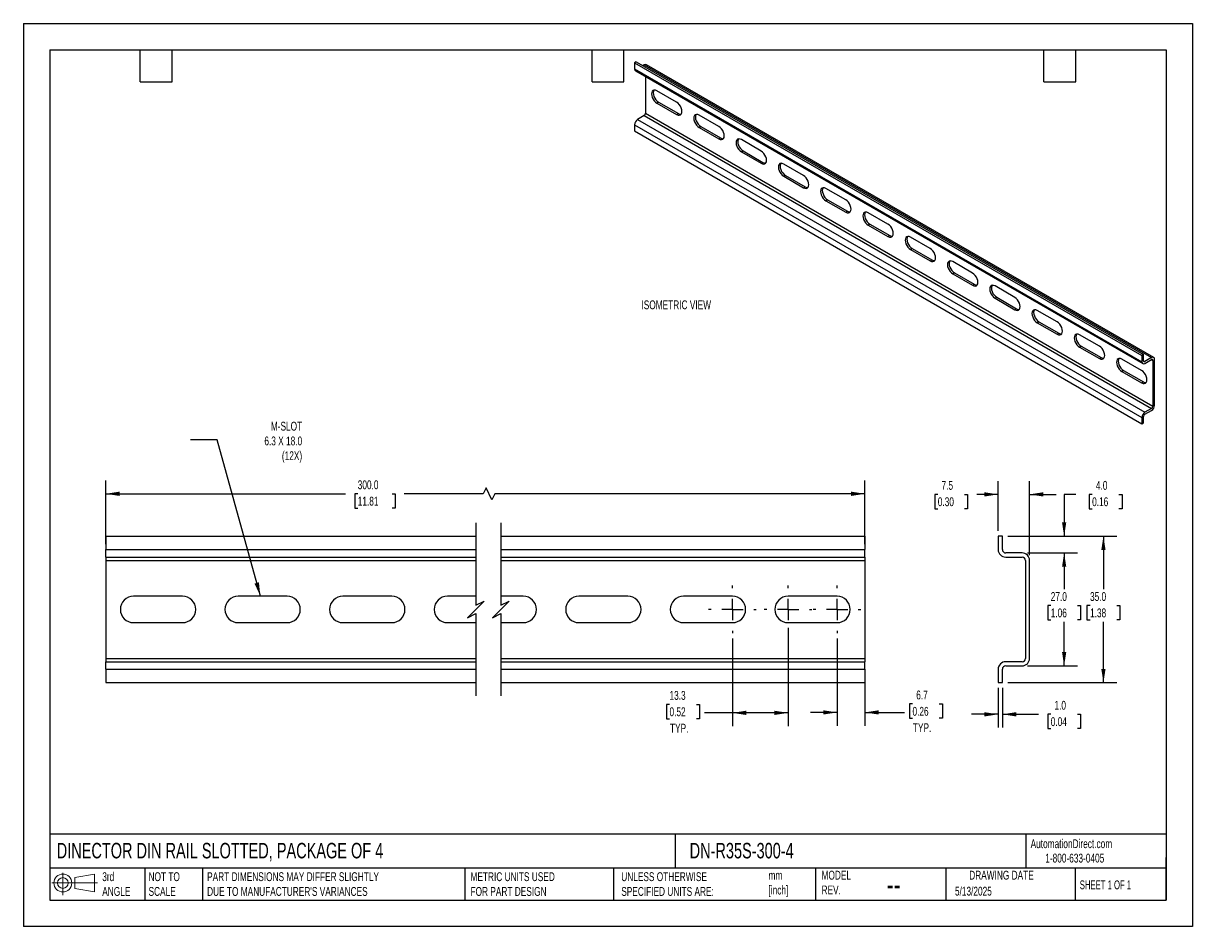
# Model space of a CAD drawing. Header units: millimetres. Extents: x 0 to 279, y 0 to 216.
import ezdxf

# ---------------------------------------------------------------- set-up
doc = ezdxf.new("R2010")
doc.units = ezdxf.units.MM
doc.linetypes.add('CENTERX2', pattern=[20.32, 12.7, -2.54, 2.54, -2.54])
doc.layers.add('CENTER', color=40, linetype='CENTERX2')
doc.layers.add('DIMENSIONS', color=140, linetype='Continuous', lineweight=25)
doc.layers.add('TEXT', color=140, linetype='Continuous', lineweight=25)
doc.styles.add('SLDTEXTSTYLE0', font='TXT', dxfattribs={"width": 0.7})
doc.styles.add('SLDTEXTSTYLE1', font='TXT', dxfattribs={"width": 0.65})
doc.dimstyles.new('SLDDIMSTYLE0', dxfattribs={"dimtxt": 2.158008, "dimasz": 3.302, "dimexe": 0, "dimexo": 0.0625, "dimgap": 0.539502, "dimtad": 0, "dimtih": 1, "dimtoh": 1, "dimdec": 1, "dimrnd": 1e-09, "dimzin": 12, "dimdsep": 46, "dimtxsty": 'SLDTEXTSTYLE0', "dimsah": 1, "dimcen": 0.09, "dimadec": 0, "dimazin": 3, "dimtfac": 1, "dimtdec": 1, "dimtmove": 0, "dimatfit": 0, "dimfxl": 0, "dimfrac": 2, "dimtolj": 1, "dimtzin": 12, "dimarcsym": 0})
doc.dimstyles.new('SLDDIMSTYLE1', dxfattribs={"dimtxt": 2.158008, "dimasz": 3.302, "dimexe": 0, "dimexo": 0.0625, "dimgap": 0.539502, "dimtad": 0, "dimtih": 1, "dimtoh": 1, "dimdec": 1, "dimrnd": 1e-09, "dimzin": 12, "dimdsep": 46, "dimtxsty": 'SLDTEXTSTYLE0', "dimsah": 1, "dimcen": 0.09, "dimadec": 0, "dimazin": 3, "dimtfac": 1, "dimtdec": 1, "dimtofl": 0, "dimtmove": 0, "dimatfit": 3, "dimfxl": 0, "dimfrac": 2, "dimtolj": 1, "dimtzin": 12, "dimarcsym": 0})
doc.dimstyles.new('SLDDIMSTYLE2', dxfattribs={"dimtxt": 2.158008, "dimasz": 3.302, "dimexe": 0, "dimexo": 0.0625, "dimgap": 0.539502, "dimtad": 0, "dimtih": 1, "dimtoh": 1, "dimdec": 1, "dimrnd": 1e-09, "dimzin": 4, "dimdsep": 46, "dimtxsty": 'SLDTEXTSTYLE0', "dimsah": 1, "dimcen": 0.09, "dimadec": 0, "dimazin": 1, "dimtfac": 1, "dimtdec": 1, "dimtofl": 0, "dimtmove": 0, "dimatfit": 3, "dimfxl": 0, "dimfrac": 2, "dimtolj": 1, "dimtzin": 12, "dimarcsym": 0})
doc.dimstyles.new('SLDDIMSTYLE3', dxfattribs={"dimtxt": 0.18, "dimasz": 3.302, "dimexe": 0, "dimexo": 0.0625, "dimgap": 0, "dimtad": 0, "dimtih": 1, "dimtoh": 1, "dimdec": 0, "dimrnd": 1e-09, "dimzin": 0, "dimdsep": 46, "dimtxsty": 'Standard', "dimsah": 1, "dimcen": 0.09, "dimadec": 0, "dimazin": 0, "dimtfac": 3.302, "dimtdec": 0, "dimtofl": 0, "dimtmove": 0, "dimatfit": 3, "dimfxl": 0, "dimfrac": 2, "dimtolj": 1, "dimtzin": 0, "dimarcsym": 0})
doc.dimstyles.new('SLDDIMSTYLE4', dxfattribs={"dimtxt": 2.158008, "dimasz": 3.302, "dimexe": 0, "dimexo": 0.0625, "dimgap": 0.539502, "dimtad": 0, "dimtih": 1, "dimtoh": 1, "dimdec": 1, "dimrnd": 1e-09, "dimzin": 4, "dimdsep": 46, "dimtxsty": 'SLDTEXTSTYLE0', "dimsah": 1, "dimcen": 0.09, "dimadec": 0, "dimazin": 1, "dimtfac": 1, "dimtdec": 1, "dimtmove": 0, "dimatfit": 0, "dimfxl": 0, "dimfrac": 2, "dimtolj": 1, "dimtzin": 12, "dimarcsym": 0})

# ---------------------------------------------------------------- blocks, each defined once
blk = doc.blocks.new('Block11')
at = {"color": 7, "linetype": 'Continuous', "lineweight": 18}
for p, q in [((0, 2.88), (10.87, 2.88)), ((2.59, 5.31), (2.59, 0)), ((5.48, 4.17), (10.18, 5.03)), ((5.48, 1.6), (5.48, 4.17)), ((10.18, 5.03), (10.18, 0.73)), ((5.48, 1.6), (10.18, 0.73))]:
    blk.add_line(p, q, dxfattribs=at)
for radius in [2.15, 1.29]:
    blk.add_circle((2.59, 2.88), radius, dxfattribs=at)
blk = doc.blocks.new('Block12')
at = {"color": 7, "linetype": 'Continuous'}
blk.add_blockref('Block11', (0, 0), dxfattribs=at)
blk = doc.blocks.new('_D')
at = {"layer": 'DIMENSIONS'}
for p, q in [((194.44, 68.86), (194.44, 48.03)), ((201.09, 60.25), (201.09, 48.03)), ((212.46, 53.22), (211.73, 53.22)), ((211.73, 53.22), (211.73, 49.79)), ((218.87, 53.22), (219.6, 53.22)), ((219.6, 53.22), (219.6, 49.79)), ((194.44, 51.2), (188.09, 51.2)), ((201.09, 51.2), (210.53, 51.2)), ((211.73, 49.79), (212.46, 49.79)), ((219.6, 49.79), (218.87, 49.79))]:
    blk.add_line(p, q, dxfattribs=at)
for points in [[(194.44, 51.2), (191.14, 51.71), (191.14, 50.7)], [(201.09, 51.2), (204.39, 50.7), (204.39, 51.71)]]:
    blk.add_solid(points, dxfattribs=at)
at = {"layer": 'DIMENSIONS', "char_height": 2.117, "attachment_point": 1, "style": 'SLDTEXTSTYLE0'}
for s, insert in [('6.7', (213.36, 56.43)), ('0.26', (212.46, 52.52)), ('TYP.', (212.56, 48.61))]:
    blk.add_mtext(s, dxfattribs=dict(at, insert=insert))
blk = doc.blocks.new('_D_1')
at = {"layer": 'DIMENSIONS'}
for p, q in [((182.74, 71.4), (182.74, 47.92)), ((169.44, 68.86), (169.44, 47.92)), ((154.4, 53.12), (153.68, 53.12)), ((153.68, 53.12), (153.68, 49.69)), ((160.82, 53.12), (161.54, 53.12)), ((161.54, 53.12), (161.54, 49.69)), ((169.44, 51.1), (162.75, 51.1)), ((182.74, 51.1), (169.44, 51.1)), ((153.68, 49.69), (154.4, 49.69)), ((161.54, 49.69), (160.82, 49.69))]:
    blk.add_line(p, q, dxfattribs=at)
for points in [[(169.44, 51.1), (172.74, 50.59), (172.74, 51.61)], [(182.74, 51.1), (179.44, 51.61), (179.44, 50.59)]]:
    blk.add_solid(points, dxfattribs=at)
at = {"layer": 'DIMENSIONS', "char_height": 2.117, "attachment_point": 1, "style": 'SLDTEXTSTYLE0'}
for s, insert in [('13.3', (154.4, 56.33)), ('0.52', (154.4, 52.42)), ('TYP.', (154.51, 48.5))]:
    blk.add_mtext(s, dxfattribs=dict(at, insert=insert))
blk = doc.blocks.new('_D_2')
at = {"layer": 'DIMENSIONS'}
for p, q in [((19.68, 91.39), (19.68, 106.64)), ((201.09, 91.39), (201.09, 106.64)), ((19.68, 103.46), (76.97, 103.46)), ((79.9, 103.46), (79.17, 103.46)), ((79.17, 103.46), (79.17, 100.03)), ((88.11, 103.46), (88.83, 103.46)), ((88.83, 103.46), (88.83, 100.03)), ((109.87, 103.46), (91.03, 103.46)), ((110.57, 104.87), (109.87, 103.46)), ((111.98, 102.05), (110.57, 104.87)), ((112.69, 103.46), (111.98, 102.05)), ((201.09, 103.46), (112.69, 103.46)), ((79.17, 100.03), (79.9, 100.03)), ((88.83, 100.03), (88.11, 100.03))]:
    blk.add_line(p, q, dxfattribs=at)
for points in [[(19.68, 103.46), (22.98, 102.95), (22.98, 103.97)], [(201.09, 103.46), (197.79, 103.97), (197.79, 102.95)]]:
    blk.add_solid(points, dxfattribs=at)
at = {"layer": 'DIMENSIONS', "char_height": 2.117, "attachment_point": 1, "style": 'SLDTEXTSTYLE0'}
for s, insert in [('300.0', (79.9, 106.67)), ('11.81', (79.9, 102.76))]:
    blk.add_mtext(s, dxfattribs=dict(at, insert=insert))
blk = doc.blocks.new('SW_CENTERMARKSYMBOL_0')
at = {"layer": 'CENTER', "color": 0}
for p, q in [((0, 5.08), (0, 5.69)), ((-5.08, 0), (-5.69, 0)), ((0, 0), (-2.54, 0)), ((0, 0), (0, 2.54)), ((0, 0), (0, -2.54)), ((0, 0), (2.54, 0)), ((5.08, 0), (5.69, 0)), ((0, -5.08), (0, -5.69))]:
    blk.add_line(p, q, dxfattribs=at)
blk = doc.blocks.new('SW_CENTERMARKSYMBOL_1')
at = {"layer": 'CENTER', "color": 0}
for p, q in [((0, 5.08), (0, 5.69)), ((-5.08, 0), (-5.69, 0)), ((0, 0), (-2.54, 0)), ((0, 0), (0, 2.54)), ((0, 0), (0, -2.54)), ((0, 0), (2.54, 0)), ((5.08, 0), (5.69, 0)), ((0, -5.08), (0, -5.69))]:
    blk.add_line(p, q, dxfattribs=at)
blk = doc.blocks.new('SW_CENTERMARKSYMBOL_2')
at = {"layer": 'CENTER', "color": 0}
for p, q in [((0, 5.08), (0, 5.69)), ((-5.08, 0), (-5.69, 0)), ((0, 0), (-2.54, 0)), ((0, 0), (0, 2.54)), ((0, 0), (0, -2.54)), ((0, 0), (2.54, 0)), ((5.08, 0), (5.69, 0)), ((0, -5.08), (0, -5.69))]:
    blk.add_line(p, q, dxfattribs=at)
blk = doc.blocks.new('_D_3')
at = {"layer": 'DIMENSIONS'}
for p, q in [((232.94, 94.59), (232.94, 106.5)), ((240.44, 88.79), (240.44, 106.5)), ((218.51, 103.32), (217.78, 103.32)), ((217.78, 103.32), (217.78, 99.89)), ((224.92, 103.32), (225.64, 103.32)), ((225.64, 103.32), (225.64, 99.89)), ((232.94, 103.32), (227.84, 103.32)), ((240.44, 103.32), (246.79, 103.32)), ((217.78, 99.89), (218.51, 99.89)), ((225.64, 99.89), (224.92, 99.89))]:
    blk.add_line(p, q, dxfattribs=at)
for points in [[(232.94, 103.32), (229.64, 103.83), (229.64, 102.81)], [(240.44, 103.32), (243.75, 102.81), (243.75, 103.83)]]:
    blk.add_solid(points, dxfattribs=at)
at = {"layer": 'DIMENSIONS', "char_height": 2.117, "attachment_point": 1, "style": 'SLDTEXTSTYLE0'}
for s, insert in [('7.5', (219.4, 106.53)), ('0.30', (218.51, 102.62))]:
    blk.add_mtext(s, dxfattribs=dict(at, insert=insert))
blk = doc.blocks.new('_D_4')
at = {"layer": 'DIMENSIONS'}
for p, q in [((251.5, 103.32), (248.7, 103.32)), ((248.7, 103.32), (248.7, 93.32)), ((255.39, 103.32), (254.67, 103.32)), ((254.67, 103.32), (254.67, 99.89)), ((261.81, 103.32), (262.53, 103.32)), ((262.53, 103.32), (262.53, 99.89)), ((254.67, 99.89), (255.39, 99.89)), ((262.53, 99.89), (261.81, 99.89)), ((235.21, 93.32), (251.88, 93.32)), ((239.91, 89.32), (251.88, 89.32)), ((248.7, 89.32), (248.7, 82.97))]:
    blk.add_line(p, q, dxfattribs=at)
for points in [[(248.7, 93.32), (249.21, 96.62), (248.2, 96.62)], [(248.7, 89.32), (248.2, 86.02), (249.21, 86.02)]]:
    blk.add_solid(points, dxfattribs=at)
at = {"layer": 'DIMENSIONS', "char_height": 2.117, "attachment_point": 1, "style": 'SLDTEXTSTYLE0'}
for s, insert in [('4.0', (256.29, 106.53)), ('0.16', (255.39, 102.62))]:
    blk.add_mtext(s, dxfattribs=dict(at, insert=insert))
blk = doc.blocks.new('_D_5')
at = {"layer": 'DIMENSIONS'}
for p, q in [((239.91, 89.32), (251.88, 89.32)), ((248.7, 89.32), (248.7, 80.66)), ((245.5, 76.75), (244.77, 76.75)), ((244.77, 76.75), (244.77, 73.32)), ((251.91, 76.75), (252.63, 76.75)), ((252.63, 76.75), (252.63, 73.32)), ((244.77, 73.32), (245.5, 73.32)), ((248.7, 62.32), (248.7, 72.84)), ((252.63, 73.32), (251.91, 73.32)), ((239.91, 62.32), (251.88, 62.32))]:
    blk.add_line(p, q, dxfattribs=at)
for points in [[(248.7, 89.32), (248.2, 86.02), (249.21, 86.02)], [(248.7, 62.32), (249.21, 65.62), (248.2, 65.62)]]:
    blk.add_solid(points, dxfattribs=at)
at = {"layer": 'DIMENSIONS', "char_height": 2.117, "attachment_point": 1, "style": 'SLDTEXTSTYLE0'}
for s, insert in [('27.0', (245.5, 79.96)), ('1.06', (245.5, 76.05))]:
    blk.add_mtext(s, dxfattribs=dict(at, insert=insert))
blk = doc.blocks.new('_D_6')
at = {"layer": 'DIMENSIONS'}
for p, q in [((235.21, 93.32), (261.27, 93.32)), ((258.09, 93.32), (258.09, 80.66)), ((254.89, 76.75), (254.16, 76.75)), ((254.16, 76.75), (254.16, 73.32)), ((261.3, 76.75), (262.02, 76.75)), ((262.02, 76.75), (262.02, 73.32)), ((254.16, 73.32), (254.89, 73.32)), ((258.09, 58.32), (258.09, 72.84)), ((262.02, 73.32), (261.3, 73.32)), ((235.21, 58.32), (261.27, 58.32))]:
    blk.add_line(p, q, dxfattribs=at)
for points in [[(258.09, 93.32), (257.58, 90.02), (258.6, 90.02)], [(258.09, 58.32), (258.6, 61.62), (257.58, 61.62)]]:
    blk.add_solid(points, dxfattribs=at)
at = {"layer": 'DIMENSIONS', "char_height": 2.117, "attachment_point": 1, "style": 'SLDTEXTSTYLE0'}
for s, insert in [('35.0', (254.89, 79.96)), ('1.38', (254.89, 76.05))]:
    blk.add_mtext(s, dxfattribs=dict(at, insert=insert))
blk = doc.blocks.new('_D_7')
at = {"layer": 'DIMENSIONS'}
for p, q in [((232.94, 57.05), (232.94, 47.58)), ((233.94, 57.05), (233.94, 47.58)), ((232.94, 50.75), (226.59, 50.75)), ((233.94, 50.75), (242.57, 50.75)), ((245.5, 50.75), (244.77, 50.75)), ((244.77, 50.75), (244.77, 47.32)), ((251.91, 50.75), (252.63, 50.75)), ((252.63, 50.75), (252.63, 47.32)), ((244.77, 47.32), (245.5, 47.32)), ((252.63, 47.32), (251.91, 47.32))]:
    blk.add_line(p, q, dxfattribs=at)
for points in [[(232.94, 50.75), (229.64, 51.26), (229.64, 50.24)], [(233.94, 50.75), (237.25, 50.24), (237.25, 51.26)]]:
    blk.add_solid(points, dxfattribs=at)
at = {"layer": 'DIMENSIONS', "char_height": 2.117, "attachment_point": 1, "style": 'SLDTEXTSTYLE0'}
for s, insert in [('1.0', (246.39, 53.96)), ('0.04', (245.5, 50.05))]:
    blk.add_mtext(s, dxfattribs=dict(at, insert=insert))

msp = doc.modelspace()

# ---------------------------------------------------------------- linework, layer by layer
at = {"color": 7, "linetype": 'Continuous'}
for p, q in [((0, 215.9), (0, 0)), ((0, 215.9), (279.4, 215.9)), ((279.4, 215.9), (279.4, 0)), ((279.4, 0), (0, 0))]:
    msp.add_line(p, q, dxfattribs=at)
for p, q in [((146.47, 206.75), (146.06, 206.51)), ((146.06, 206.51), (146.06, 205.02)), ((146.06, 206.51), (267.28, 136.54)), ((146.06, 205.02), (267.28, 135.04)), ((146.28, 204.55), (267.49, 134.57)), ((146.47, 206.75), (267.69, 136.77)), ((148.37, 205.98), (148.08, 205.81)), ((148.37, 205.98), (269.58, 136)), ((270.1, 136.05), (148.88, 206.03)), ((148.69, 203.16), (148.69, 194.41)), ((156.1, 197.05), (151.38, 199.78)), ((151.38, 196.84), (151.78, 197.08)), ((151.38, 196.84), (156.1, 194.11)), ((151.78, 197.08), (156.51, 194.35)), ((148.37, 193.85), (146.79, 192.94)), ((146.79, 192.94), (268.01, 122.96)), ((148.37, 193.85), (269.58, 123.87)), ((148.69, 194.41), (269.91, 124.43)), ((156.1, 194.11), (156.51, 194.35)), ((166.21, 191.22), (161.48, 193.95)), ((146.06, 191.68), (267.28, 121.7)), ((146.06, 191.68), (146.06, 190.18)), ((146.06, 190.18), (267.28, 120.2)), ((161.48, 191.01), (161.88, 191.25)), ((161.48, 191.01), (166.21, 188.28)), ((161.88, 191.25), (166.61, 188.52)), ((166.21, 188.28), (166.61, 188.52)), ((176.31, 185.39), (171.58, 188.12)), ((171.58, 185.18), (171.98, 185.41)), ((171.58, 185.18), (176.31, 182.45)), ((171.98, 185.41), (176.71, 182.68)), ((176.31, 182.45), (176.71, 182.68)), ((186.41, 179.56), (181.68, 182.29)), ((181.68, 179.35), (182.09, 179.58)), ((181.68, 179.35), (186.41, 176.62)), ((182.09, 179.58), (186.81, 176.85)), ((186.41, 176.62), (186.81, 176.85)), ((196.51, 173.73), (191.78, 176.46)), ((191.78, 173.52), (192.19, 173.75)), ((191.78, 173.52), (196.51, 170.79)), ((192.19, 173.75), (196.91, 171.02)), ((196.51, 170.79), (196.91, 171.02)), ((206.61, 167.9), (201.88, 170.63)), ((201.88, 167.69), (202.29, 167.92)), ((201.88, 167.69), (206.61, 164.96)), ((202.29, 167.92), (207.02, 165.19)), ((206.61, 164.96), (207.02, 165.19)), ((216.71, 162.06), (211.99, 164.79)), ((211.99, 161.85), (212.39, 162.09)), ((212.39, 162.09), (217.12, 159.36)), ((211.99, 161.85), (216.71, 159.13)), ((216.71, 159.13), (217.12, 159.36)), ((226.82, 156.23), (222.09, 158.96)), ((222.09, 156.02), (222.49, 156.26)), ((222.09, 156.02), (226.82, 153.29)), ((222.49, 156.26), (227.22, 153.53)), ((226.82, 153.29), (227.22, 153.53)), ((236.92, 150.4), (232.19, 153.13)), ((232.19, 150.19), (232.59, 150.42)), ((232.19, 150.19), (236.92, 147.46)), ((232.59, 150.42), (237.32, 147.7)), ((236.92, 147.46), (237.32, 147.7)), ((247.02, 144.57), (242.29, 147.3)), ((242.29, 144.36), (242.69, 144.59)), ((242.29, 144.36), (247.02, 141.63)), ((242.69, 144.59), (247.42, 141.86)), ((247.02, 141.63), (247.42, 141.86)), ((257.12, 138.74), (252.39, 141.47)), ((252.39, 138.53), (252.8, 138.76)), ((252.39, 138.53), (257.12, 135.8)), ((252.8, 138.76), (257.52, 136.03)), ((257.12, 135.8), (257.52, 136.03)), ((267.22, 132.91), (262.49, 135.64)), ((267.69, 136.77), (267.28, 136.54)), ((267.28, 136.54), (267.28, 135.04)), ((267.69, 135.28), (267.69, 136.77)), ((267.69, 135.28), (268.01, 135.09)), ((269.58, 136), (268.01, 135.09)), ((268.01, 134.62), (269.58, 135.53)), ((269.58, 135.53), (269.91, 135.35)), ((269.91, 135.35), (269.91, 124.43)), ((270.31, 124.66), (270.31, 135.58)), ((262.49, 132.7), (262.9, 132.93)), ((262.49, 132.7), (267.22, 129.97)), ((262.9, 132.93), (267.63, 130.2)), ((267.22, 129.97), (267.63, 130.2)), ((269.58, 123.87), (268.01, 122.96)), ((268.01, 122.49), (269.58, 123.4)), ((267.28, 121.7), (267.28, 120.2)), ((267.28, 120.2), (267.69, 120.44)), ((267.69, 120.44), (267.69, 121.93)), ((19.68, 93.32), (108.11, 93.32)), ((19.68, 93.32), (19.68, 90.12)), ((114.11, 93.32), (201.09, 93.32)), ((201.09, 93.32), (201.09, 90.12)), ((232.94, 93.32), (232.94, 90.12)), ((233.94, 93.32), (232.94, 93.32)), ((233.94, 90.12), (233.94, 93.32)), ((19.68, 90.12), (108.11, 90.12)), ((19.68, 88.32), (19.68, 90.12)), ((114.11, 90.12), (201.09, 90.12)), ((201.09, 88.32), (201.09, 90.12)), ((19.68, 88.32), (108.11, 88.32)), ((19.68, 88.32), (19.68, 87.52)), ((19.68, 87.52), (108.11, 87.52)), ((19.68, 87.52), (19.68, 64.12)), ((114.11, 88.32), (201.09, 88.32)), ((114.11, 87.52), (201.09, 87.52)), ((201.09, 88.32), (201.09, 87.52)), ((201.09, 87.52), (201.09, 64.12)), ((238.64, 89.32), (234.74, 89.32)), ((234.74, 88.32), (238.64, 88.32)), ((239.44, 87.52), (239.44, 64.12)), ((240.44, 64.12), (240.44, 87.52)), ((38.03, 78.97), (26.33, 78.97)), ((63.03, 78.97), (51.33, 78.97)), ((88.03, 78.97), (76.33, 78.97)), ((108.11, 78.97), (101.33, 78.97)), ((119.44, 78.97), (114.11, 78.97)), ((144.44, 78.97), (132.74, 78.97)), ((169.44, 78.97), (157.74, 78.97)), ((194.44, 78.97), (182.74, 78.97)), ((26.33, 72.67), (38.03, 72.67)), ((51.33, 72.67), (63.03, 72.67)), ((76.33, 72.67), (88.03, 72.67)), ((101.33, 72.67), (108.11, 72.67)), ((114.11, 72.67), (119.44, 72.67)), ((132.74, 72.67), (144.44, 72.67)), ((157.74, 72.67), (169.44, 72.67)), ((182.74, 72.67), (194.44, 72.67)), ((19.68, 64.12), (108.11, 64.12)), ((19.68, 64.12), (19.68, 63.32)), ((19.68, 63.32), (108.11, 63.32)), ((19.68, 61.52), (19.68, 63.32)), ((19.68, 61.52), (108.11, 61.52)), ((19.68, 61.52), (19.68, 58.32)), ((114.11, 64.12), (201.09, 64.12)), ((114.11, 63.32), (201.09, 63.32)), ((114.11, 61.52), (201.09, 61.52)), ((201.09, 64.12), (201.09, 63.32)), ((201.09, 61.52), (201.09, 63.32)), ((201.09, 61.52), (201.09, 58.32)), ((232.94, 61.52), (232.94, 58.32)), ((233.94, 58.32), (233.94, 61.52)), ((238.64, 63.32), (234.74, 63.32)), ((234.74, 62.32), (238.64, 62.32)), ((19.68, 58.32), (108.11, 58.32)), ((114.11, 58.32), (201.09, 58.32)), ((232.94, 58.32), (233.94, 58.32))]:
    msp.add_line(p, q)
at = {"flags": 128}
for points in [[(151.38, 199.78), (151.05, 199.92), (150.74, 199.95), (150.48, 199.87), (150.27, 199.68), (150.15, 199.4), (150.1, 199.05), (150.15, 198.64), (150.27, 198.21), (150.48, 197.79), (150.74, 197.41), (151.05, 197.08), (151.38, 196.84)], [(150.7, 199.95), (150.68, 199.92), (150.55, 199.64), (150.51, 199.28), (150.55, 198.88), (150.68, 198.45), (150.88, 198.03), (151.14, 197.64), (151.45, 197.32), (151.78, 197.08)], [(156.1, 194.11), (156.43, 193.97), (156.74, 193.94), (157, 194.03), (157.21, 194.21), (157.33, 194.49), (157.38, 194.85), (157.33, 195.25), (157.21, 195.68), (157, 196.1), (156.74, 196.49), (156.43, 196.81), (156.1, 197.05)], [(161.48, 193.95), (161.15, 194.09), (160.84, 194.12), (160.58, 194.04), (160.38, 193.85), (160.25, 193.57), (160.21, 193.22), (160.25, 192.81), (160.38, 192.38), (160.58, 191.96), (160.84, 191.58), (161.15, 191.25), (161.48, 191.01)], [(160.8, 194.12), (160.78, 194.09), (160.65, 193.81), (160.61, 193.45), (160.65, 193.04), (160.78, 192.62), (160.98, 192.2), (161.25, 191.81), (161.55, 191.49), (161.88, 191.25)], [(166.21, 188.28), (166.54, 188.14), (166.84, 188.11), (167.11, 188.19), (167.31, 188.38), (167.44, 188.66), (167.48, 189.02), (167.44, 189.42), (167.31, 189.85), (167.11, 190.27), (166.84, 190.66), (166.54, 190.98), (166.21, 191.22)], [(171.58, 188.12), (171.25, 188.26), (170.94, 188.29), (170.68, 188.21), (170.48, 188.02), (170.35, 187.74), (170.31, 187.39), (170.35, 186.98), (170.48, 186.55), (170.68, 186.13), (170.94, 185.74), (171.25, 185.42), (171.58, 185.18)], [(170.91, 188.29), (170.88, 188.25), (170.75, 187.97), (170.71, 187.62), (170.75, 187.21), (170.88, 186.78), (171.08, 186.36), (171.35, 185.98), (171.65, 185.65), (171.98, 185.41)], [(176.31, 182.45), (176.64, 182.31), (176.94, 182.28), (177.21, 182.36), (177.41, 182.55), (177.54, 182.83), (177.58, 183.19), (177.54, 183.59), (177.41, 184.02), (177.21, 184.44), (176.94, 184.83), (176.64, 185.15), (176.31, 185.39)], [(181.68, 182.29), (181.35, 182.43), (181.05, 182.46), (180.78, 182.38), (180.58, 182.19), (180.45, 181.91), (180.41, 181.55), (180.45, 181.15), (180.58, 180.72), (180.78, 180.3), (181.05, 179.91), (181.35, 179.59), (181.68, 179.35)], [(181.01, 182.45), (180.98, 182.42), (180.86, 182.14), (180.81, 181.79), (180.86, 181.38), (180.98, 180.95), (181.19, 180.53), (181.45, 180.15), (181.76, 179.82), (182.09, 179.58)], [(186.41, 176.62), (186.74, 176.48), (187.05, 176.45), (187.31, 176.53), (187.51, 176.72), (187.64, 177), (187.68, 177.35), (187.64, 177.76), (187.51, 178.19), (187.31, 178.61), (187.05, 179), (186.74, 179.32), (186.41, 179.56)], [(191.78, 176.46), (191.45, 176.6), (191.15, 176.63), (190.88, 176.55), (190.68, 176.36), (190.55, 176.08), (190.51, 175.72), (190.55, 175.32), (190.68, 174.89), (190.88, 174.47), (191.15, 174.08), (191.45, 173.76), (191.78, 173.52)], [(191.11, 176.62), (191.08, 176.59), (190.96, 176.31), (190.91, 175.96), (190.96, 175.55), (191.08, 175.12), (191.29, 174.7), (191.55, 174.32), (191.86, 173.99), (192.19, 173.75)], [(196.51, 170.79), (196.84, 170.65), (197.15, 170.62), (197.41, 170.7), (197.61, 170.89), (197.74, 171.17), (197.78, 171.52), (197.74, 171.93), (197.61, 172.36), (197.41, 172.78), (197.15, 173.16), (196.84, 173.49), (196.51, 173.73)], [(201.88, 170.63), (201.56, 170.77), (201.25, 170.8), (200.98, 170.71), (200.78, 170.53), (200.66, 170.25), (200.61, 169.89), (200.66, 169.49), (200.78, 169.06), (200.98, 168.64), (201.25, 168.25), (201.56, 167.93), (201.88, 167.69)], [(201.21, 170.79), (201.19, 170.76), (201.06, 170.48), (201.02, 170.12), (201.06, 169.72), (201.19, 169.29), (201.39, 168.87), (201.65, 168.48), (201.96, 168.16), (202.29, 167.92)], [(206.61, 164.96), (206.94, 164.82), (207.25, 164.79), (207.51, 164.87), (207.71, 165.06), (207.84, 165.34), (207.88, 165.69), (207.84, 166.1), (207.71, 166.53), (207.51, 166.95), (207.25, 167.33), (206.94, 167.66), (206.61, 167.9)], [(211.99, 164.79), (211.66, 164.93), (211.35, 164.96), (211.09, 164.88), (210.88, 164.7), (210.76, 164.41), (210.71, 164.06), (210.76, 163.65), (210.88, 163.23), (211.09, 162.8), (211.35, 162.42), (211.66, 162.09), (211.99, 161.85)], [(211.31, 164.96), (211.29, 164.93), (211.16, 164.65), (211.12, 164.29), (211.16, 163.89), (211.29, 163.46), (211.49, 163.04), (211.75, 162.65), (212.06, 162.33), (212.39, 162.09)], [(216.71, 159.13), (217.04, 158.99), (217.35, 158.95), (217.61, 159.04), (217.82, 159.22), (217.94, 159.51), (217.99, 159.86), (217.94, 160.27), (217.82, 160.69), (217.61, 161.11), (217.35, 161.5), (217.04, 161.82), (216.71, 162.06)], [(222.09, 158.96), (221.76, 159.1), (221.45, 159.13), (221.19, 159.05), (220.99, 158.86), (220.86, 158.58), (220.81, 158.23), (220.86, 157.82), (220.99, 157.39), (221.19, 156.97), (221.45, 156.59), (221.76, 156.26), (222.09, 156.02)], [(221.41, 159.13), (221.39, 159.1), (221.26, 158.82), (221.22, 158.46), (221.26, 158.06), (221.39, 157.63), (221.59, 157.21), (221.86, 156.82), (222.16, 156.5), (222.49, 156.26)], [(226.82, 153.29), (227.14, 153.15), (227.45, 153.12), (227.72, 153.2), (227.92, 153.39), (228.04, 153.67), (228.09, 154.03), (228.04, 154.43), (227.92, 154.86), (227.72, 155.28), (227.45, 155.67), (227.14, 155.99), (226.82, 156.23)], [(232.19, 153.13), (231.86, 153.27), (231.55, 153.3), (231.29, 153.22), (231.09, 153.03), (230.96, 152.75), (230.92, 152.4), (230.96, 151.99), (231.09, 151.56), (231.29, 151.14), (231.55, 150.76), (231.86, 150.43), (232.19, 150.19)], [(231.51, 153.3), (231.49, 153.27), (231.36, 152.98), (231.32, 152.63), (231.36, 152.22), (231.49, 151.8), (231.69, 151.37), (231.96, 150.99), (232.26, 150.67), (232.59, 150.42)], [(236.92, 147.46), (237.25, 147.32), (237.55, 147.29), (237.82, 147.37), (238.02, 147.56), (238.15, 147.84), (238.19, 148.2), (238.15, 148.6), (238.02, 149.03), (237.82, 149.45), (237.55, 149.84), (237.25, 150.16), (236.92, 150.4)], [(242.29, 147.3), (241.96, 147.44), (241.65, 147.47), (241.39, 147.39), (241.19, 147.2), (241.06, 146.92), (241.02, 146.56), (241.06, 146.16), (241.19, 145.73), (241.39, 145.31), (241.65, 144.92), (241.96, 144.6), (242.29, 144.36)], [(241.62, 147.47), (241.59, 147.43), (241.47, 147.15), (241.42, 146.8), (241.47, 146.39), (241.59, 145.96), (241.79, 145.54), (242.06, 145.16), (242.37, 144.83), (242.69, 144.59)], [(247.02, 141.63), (247.35, 141.49), (247.65, 141.46), (247.92, 141.54), (248.12, 141.73), (248.25, 142.01), (248.29, 142.37), (248.25, 142.77), (248.12, 143.2), (247.92, 143.62), (247.65, 144.01), (247.35, 144.33), (247.02, 144.57)], [(252.39, 141.47), (252.06, 141.61), (251.76, 141.64), (251.49, 141.56), (251.29, 141.37), (251.16, 141.09), (251.12, 140.73), (251.16, 140.33), (251.29, 139.9), (251.49, 139.48), (251.76, 139.09), (252.06, 138.77), (252.39, 138.53)], [(251.72, 141.63), (251.69, 141.6), (251.57, 141.32), (251.52, 140.97), (251.57, 140.56), (251.69, 140.13), (251.9, 139.71), (252.16, 139.33), (252.47, 139), (252.8, 138.76)], [(257.12, 135.8), (257.45, 135.66), (257.76, 135.63), (258.02, 135.71), (258.22, 135.9), (258.35, 136.18), (258.39, 136.53), (258.35, 136.94), (258.22, 137.37), (258.02, 137.79), (257.76, 138.17), (257.45, 138.5), (257.12, 138.74)], [(262.49, 135.64), (262.16, 135.78), (261.86, 135.81), (261.59, 135.73), (261.39, 135.54), (261.26, 135.26), (261.22, 134.9), (261.26, 134.5), (261.39, 134.07), (261.59, 133.65), (261.86, 133.26), (262.16, 132.94), (262.49, 132.7)], [(261.82, 135.8), (261.8, 135.77), (261.67, 135.49), (261.63, 135.13), (261.67, 134.73), (261.8, 134.3), (262, 133.88), (262.26, 133.49), (262.57, 133.17), (262.9, 132.93)], [(267.22, 129.97), (267.55, 129.83), (267.86, 129.8), (268.12, 129.88), (268.32, 130.07), (268.45, 130.35), (268.49, 130.7), (268.45, 131.11), (268.32, 131.54), (268.12, 131.96), (267.86, 132.34), (267.55, 132.67), (267.22, 132.91)]]:
    msp.add_lwpolyline(points, dxfattribs=at)
for centre, radius, start, end in [((146.57, 204.96), 0.507, 173.7012, 234.9867), ((148.67, 205.56), 0.517, 65.6929, 125.6176), ((147.64, 191.6), 1.58, 122.6055, 177.3945), ((147.99, 194.44), 0.703, 302.6055, 357.3945), ((157.07, 195.19), 1.01, 236.0762, 276.2939), ((167.17, 189.35), 1.01, 236.0762, 276.2939), ((177.28, 183.52), 1.01, 236.0762, 276.2939), ((187.38, 177.69), 1.01, 236.0762, 276.2939), ((197.48, 171.86), 1.01, 236.0762, 276.2939), ((207.58, 166.03), 1.01, 236.0762, 276.2939), ((217.68, 160.2), 1.01, 236.0762, 276.2939), ((227.78, 154.37), 1.01, 236.0762, 276.2939), ((237.88, 148.53), 1.01, 236.0762, 276.2939), ((247.99, 142.7), 1.01, 236.0762, 276.2939), ((258.09, 136.87), 1.01, 236.0762, 276.2939), ((267.73, 134.97), 0.449, 170.786, 309.2033), ((267.88, 135.24), 0.2, 170.786, 309.2033), ((269.87, 135.65), 0.449, 350.786, 129.2033), ((269.71, 135.38), 0.2, 350.786, 129.2033), ((268.19, 131.04), 1.01, 236.0762, 276.2939), ((268.86, 121.63), 1.58, 122.6055, 177.3945), ((268.73, 124.73), 1.58, 302.6055, 357.3945), ((269.21, 124.46), 0.703, 302.6055, 357.3945), ((268.39, 121.9), 0.703, 122.6055, 177.3945), ((234.74, 90.12), 1.8, 180, 270), ((234.74, 90.12), 0.8, 180, 270), ((238.64, 87.52), 1.8, 0, 90), ((238.64, 87.52), 0.8, 0, 90), ((26.33, 75.82), 3.15, 90, 270), ((38.03, 75.82), 3.15, 270, 90), ((51.33, 75.82), 3.15, 90, 270), ((63.03, 75.82), 3.15, 270, 90), ((76.33, 75.82), 3.15, 90, 270), ((88.03, 75.82), 3.15, 270.0001, 89.9999), ((101.33, 75.82), 3.15, 90, 270), ((119.44, 75.82), 3.15, 270, 90), ((132.74, 75.82), 3.15, 90.0001, 269.9999), ((144.44, 75.82), 3.15, 270, 90), ((157.74, 75.82), 3.15, 90, 270), ((169.44, 75.82), 3.15, 270, 90), ((182.74, 75.82), 3.15, 90, 270), ((194.44, 75.82), 3.15, 270, 90), ((234.74, 61.52), 1.8, 90, 180), ((234.74, 61.52), 0.8, 90, 180), ((238.64, 64.12), 0.8, 270, 0), ((238.64, 64.12), 1.8, 270, 0)]:
    msp.add_arc(centre, radius, start, end)
at = {"layer": 'DIMENSIONS', "color": 140}
for p, q in [((108.11, 96.5), (108.11, 76.82)), ((114.11, 96.5), (114.11, 76.82)), ((108.11, 75.82), (106.11, 73.82)), ((108.11, 76.82), (110.11, 77.82)), ((110.11, 77.82), (108.11, 75.82)), ((114.11, 75.82), (112.11, 73.82)), ((114.11, 76.82), (116.11, 77.82)), ((116.11, 77.82), (114.11, 75.82)), ((106.11, 73.82), (108.11, 74.82)), ((108.11, 74.82), (108.11, 55.15)), ((112.11, 73.82), (114.11, 74.82)), ((114.11, 74.82), (114.11, 55.15))]:
    msp.add_line(p, q, dxfattribs=at)
at = {"layer": 'TEXT'}
for p, q in [((6.35, 209.55), (273.05, 209.55)), ((6.35, 209.55), (6.35, 6.35)), ((27.94, 201.93), (27.94, 209.55)), ((35.56, 201.93), (35.56, 209.55)), ((135.89, 201.93), (135.89, 209.55)), ((143.51, 201.93), (143.51, 209.55)), ((243.84, 201.93), (243.84, 209.55)), ((251.46, 201.93), (251.46, 209.55)), ((273.05, 209.55), (273.05, 6.35)), ((27.94, 201.93), (35.56, 201.93)), ((135.89, 201.93), (143.51, 201.93)), ((243.84, 201.93), (251.46, 201.93)), ((273.05, 22.13), (6.35, 22.13)), ((155.76, 22.13), (155.76, 13.97)), ((239.58, 22.13), (239.58, 13.97)), ((273.05, 6.35), (273.05, 16.51)), ((273.05, 13.97), (6.35, 13.97)), ((29.04, 13.97), (29.04, 6.35)), ((42.84, 13.97), (42.84, 6.35)), ((105.48, 13.97), (105.48, 6.35)), ((141, 13.97), (141, 6.35)), ((189.3, 13.97), (189.3, 6.35)), ((220.47, 13.97), (220.47, 6.35)), ((251.35, 13.97), (251.35, 6.35)), ((6.35, 6.35), (273.05, 6.35))]:
    msp.add_line(p, q, dxfattribs=at)

# ---------------------------------------------------------------- block references
at = {"layer": 'CENTER'}
for name, p in [('SW_CENTERMARKSYMBOL_2', (169.44, 75.82)), ('SW_CENTERMARKSYMBOL_1', (182.74, 75.82)), ('SW_CENTERMARKSYMBOL_0', (194.44, 75.82))]:
    msp.add_blockref(name, p, dxfattribs=at)
at = {"layer": 'TEXT'}
msp.add_blockref('Block12', (6.84, 7.55), dxfattribs=at)

# ---------------------------------------------------------------- texts
at = {"color": 179, "linetype": 'Continuous', "lineweight": 18, "char_height": 2.1167, "attachment_point": 1, "style": 'SLDTEXTSTYLE0'}
for s, insert in [('AutomationDirect.com', (240.69, 20.88)), ('1-800-633-0405', (244.19, 17.44))]:
    msp.add_mtext(s, dxfattribs=dict(at, insert=insert))
at = {"layer": 'DIMENSIONS', "char_height": 2.1167, "style": 'SLDTEXTSTYLE0'}
for s, insert, attachment_point in [('ISOMETRIC VIEW', (147.7, 149.69), 1), ('M-SLOT^J6.3 X 18.0^J(12X)', (66.62, 120.68), 3)]:
    msp.add_mtext(s, dxfattribs=dict(at, insert=insert, attachment_point=attachment_point))
at = {"layer": 'TEXT'}
for s, insert, char_height, attachment_point, style in [('DINECTOR DIN RAIL SLOTTED, PACKAGE OF 4', (7.97, 20.02), 3.7042, 1, 'SLDTEXTSTYLE0'), ('DN-R35S-300-4', (159.21, 20.02), 3.7042, 1, 'SLDTEXTSTYLE0'), ('3rd^JANGLE', (18.85, 13), 2.117, 1, 'SLDTEXTSTYLE0'), ('NOT TO^JSCALE', (29.91, 13), 2.1167, 1, 'SLDTEXTSTYLE0'), ("PART DIMENSIONS MAY DIFFER SLIGHTLY ^JDUE TO MANUFACTURER'S VARIANCES", (43.91, 13), 2.1167, 1, 'SLDTEXTSTYLE0'), ('METRIC UNITS USED ^JFOR PART DESIGN', (106.85, 13), 2.1167, 1, 'SLDTEXTSTYLE0'), ('UNLESS OTHERWISE ^JSPECIFIED UNITS ARE:', (142.87, 13), 2.1167, 1, 'SLDTEXTSTYLE0'), ('mm^J[inch]', (178.06, 13.33), 2.117, 1, 'SLDTEXTSTYLE0'), ('MODEL ^JREV.', (190.73, 13.36), 2.1167, 1, 'SLDTEXTSTYLE0'), ('DRAWING DATE', (233.73, 13.36), 2.1167, 2, 'SLDTEXTSTYLE0'), ('--', (206.3, 12.73), 5.292, 1, 'SLDTEXTSTYLE0'), ('5/13/2025', (222.61, 9.54), 2.117, 1, 'SLDTEXTSTYLE0'), ('SHEET 1 OF 1', (252.44, 11.05), 2.1167, 1, 'SLDTEXTSTYLE1')]:
    msp.add_mtext(s, dxfattribs=dict(at, insert=insert, char_height=char_height, attachment_point=attachment_point, style=style))

# ---------------------------------------------------------------- dimensions: what is measured, and where the dimension line sits
at = {"layer": 'DIMENSIONS'}
for base, p1, p2, text, dimstyle, picture, middle in [((19.68, 103.46), (201.09, 90.12), (19.68, 90.12), '300.0', 'SLDDIMSTYLE2', '_D_2', (84, 103.46)), ((169.44, 51.1), (182.74, 72.67), (169.44, 70.13), '<>\\PTYP.', 'SLDDIMSTYLE1', '_D_1', (157.61, 51.1)), ((201.0900406, 51.20344532), (194.4400406, 70.13257995), (201.0900406, 61.52257995), '<>\\PTYP.', 'SLDDIMSTYLE0', '_D', (215.6652532, 51.20344532))]:
    dim = msp.add_linear_dim(base=base, p1=p1, p2=p2, angle=0, text=text, dimstyle=dimstyle, dxfattribs=at)
    dim.commit()
    dim.dimension.update_dxf_attribs({"geometry": picture, "text_midpoint": middle, "dimtype": 160})
for base, p1, p2, angle, dimstyle, picture, middle in [((232.94, 103.32), (240.44, 87.52), (232.94, 93.32), 0, 'SLDDIMSTYLE0', '_D_3', (221.71, 103.32)), ((248.7, 93.32), (238.64, 89.32), (233.94, 93.32), 90, 'SLDDIMSTYLE4', '_D_4', (248.7, 103.32)), ((258.09, 58.32), (233.94, 93.32), (233.94, 58.32), 90, 'SLDDIMSTYLE2', '_D_6', (258.09, 76.75)), ((248.7, 89.32), (238.64, 62.32), (238.64, 89.32), 90, 'SLDDIMSTYLE2', '_D_5', (248.7, 76.75)), ((233.94, 50.75), (232.94, 58.32), (233.94, 58.32), 0, 'SLDDIMSTYLE4', '_D_7', (248.7, 50.75))]:
    dim = msp.add_linear_dim(base=base, p1=p1, p2=p2, angle=angle, dimstyle=dimstyle, dxfattribs=at)
    dim.commit()
    dim.dimension.update_dxf_attribs({"geometry": picture, "text_midpoint": middle, "dimtype": 160})

# ---------------------------------------------------------------- leaders
msp.add_leader([(56.64, 78.97), (46.3, 116.32), (39.95, 116.32)], dimstyle='SLDDIMSTYLE3', dxfattribs=at)

doc.saveas('drawing.dxf')
